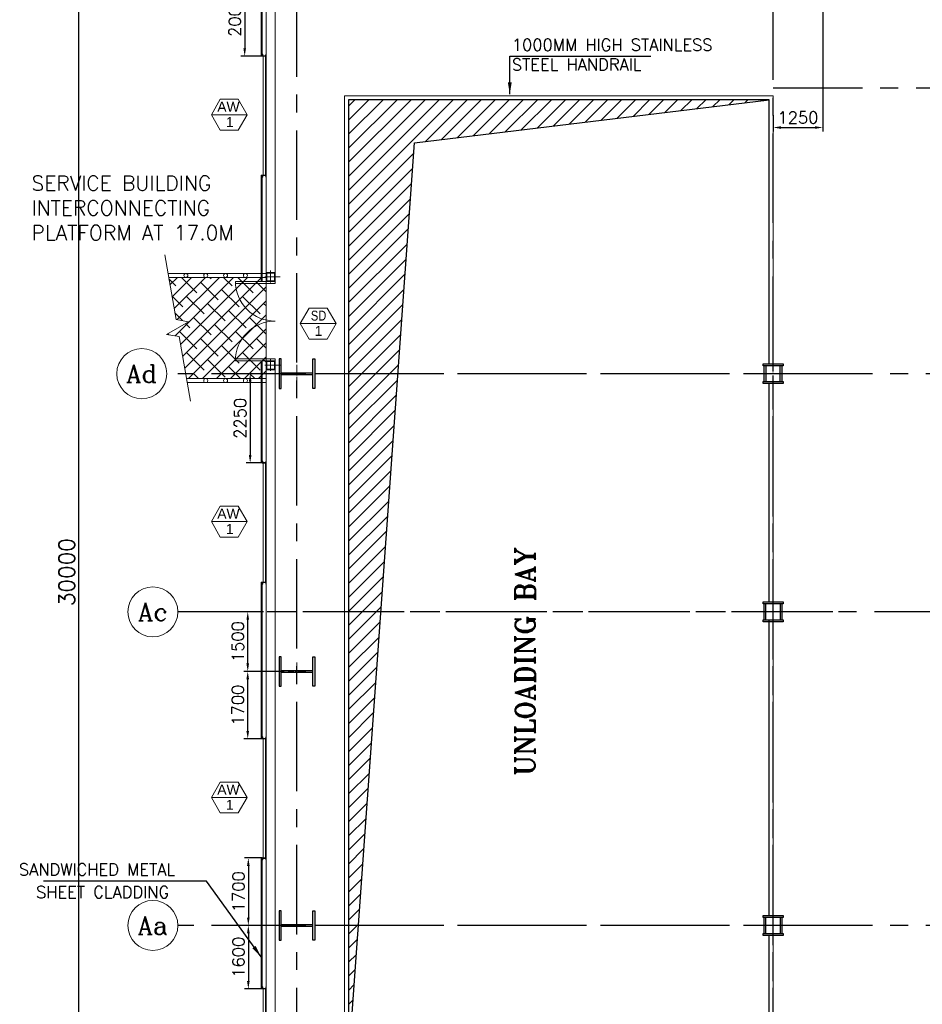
# Model space of a CAD drawing. Header units: inches. Extents: x 306235 to 1392759, y -66369 to 421098.
# Tile 2 of 91: x 309005 to 331750, y -45666 to -20861. Entities that reach past the tile are written whole.
import ezdxf
from ezdxf.enums import TextEntityAlignment as Align

# ---------------------------------------------------------------- set-up
doc = ezdxf.new("R2010")
doc.units = ezdxf.units.IN
doc.header["$LTSCALE"] = 1800
doc.header["$MEASUREMENT"] = 0
doc.linetypes.add('CENTER', pattern=[2, 1.25, -0.25, 0.25, -0.25])
doc.linetypes.add('CENTER2', pattern=[1.125, 0.75, -0.125, 0.125, -0.125])
doc.layers.get('0').update_dxf_attribs({"color": 253, "lineweight": 9})
for name, color, linetype, lineweight in [('1', 7, 'Continuous', 18), ('2CON', 1, 'Continuous', 13), ('2MM', 2, 'Continuous', 13), ('A-CHEQUERED PLATE HATCH', 252, 'Continuous', 9), ('A-DOOR', 31, 'Continuous', 9), ('A-WIN TAG', 3, 'Continuous', 13), ('A-WIN TAG TEXT', 3, 'Continuous', 13), ('CL', 8, 'CENTER', 15), ('CLAD-1', 3, 'Continuous', 15), ('CONCRETE', 145, 'Continuous', 18), ('dimension line', 4, 'Continuous', 13), ('HANDRAIL', 3, 'Continuous', 15), ('LEADER', 4, 'Continuous', 15), ('STAIR', 2, 'Continuous', 18), ('STEEL', 231, 'Continuous', 18), ('WALL HATCH', 251, 'Continuous', 13), ('WIN', 31, 'Continuous', 13)]:
    doc.layers.add(name, color=color, linetype=linetype, lineweight=lineweight)
for name, color, linetype in [('AUX COL', 1, 'Continuous'), ('CEN', 2, 'CENTER'), ('COL', 1, 'Continuous'), ('DIM', 4, 'Continuous'), ('GRID', 251, 'CENTER'), ('OPENING', 40, 'Continuous'), ('REV3', 2, 'Continuous'), ('TEXT', 3, 'Continuous'), ('WALL', 6, 'Continuous')]:
    doc.layers.add(name, color=color, linetype=linetype)
doc.styles.add('COMPLEX', font='complex')
doc.styles.add('ROAMNS', font='ROMANS.shx')
doc.styles.add('ROMANC', font='ROMANC.SHX')
doc.styles.add('ROMANS', font='romans.shx')
doc.styles.add('ROMANT', font='romant')
doc.styles.get("Standard").update_dxf_attribs({"font": 'arial.ttf'})
doc.linetypes.add('FENCELINE1', pattern='A,0.25,-0.1,[133,ltypeshp.shx,S=0.1,R=0,X=-0.1,Y=0],-0.1,1', length=1.45)
doc.dimstyles.new('270-TA-100', dxfattribs={"dimscale": 150, "dimtxt": 400, "dimasz": 2, "dimexe": 0.75, "dimexo": 1, "dimgap": 1, "dimtad": 1, "dimdec": 0, "dimzin": 12, "dimdsep": 46, "dimtxsty": 'ROMANS', "dimcen": 0, "dimclrd": 256, "dimclre": 256, "dimclrt": 6, "dimadec": 1, "dimazin": 3, "dimtfac": 1, "dimtdec": 0, "dimtix": 1, "dimtmove": 2, "dimatfit": 0, "dimfxl": 1.25, "dimarcsym": 2})
doc.dimstyles.new('DIM INT 1', dxfattribs={"dimtxt": 300, "dimasz": 200, "dimexe": 100, "dimexo": 100, "dimgap": 100, "dimtad": 1, "dimdec": 0, "dimzin": 13, "dimdsep": 46, "dimlunit": 5, "dimtxsty": 'ROAMNS', "dimblk1": 'CLOSEDBLANK', "dimcen": 0.09, "dimclrd": 9, "dimclre": 9, "dimclrt": 4, "dimadec": 0, "dimazin": 0, "dimtfac": 1, "dimtdec": 0, "dimtix": 1, "dimtmove": 2, "dimatfit": 3, "dimfxl": 1, "dimtolj": 1, "dimtzin": 13, "dimarcsym": 0})
doc.dimstyles.new('DIM100 x2', dxfattribs={"dimscale": 0, "dimtxt": 400, "dimasz": 400, "dimexe": 100, "dimexo": 100, "dimgap": 100, "dimtad": 1, "dimdec": 0, "dimzin": 13, "dimdsep": 46, "dimtxsty": 'ROMANS', "dimblk2": 'OBLIQUE', "dimcen": 100, "dimdle": 100, "dimclrd": 9, "dimclre": 9, "dimclrt": 4, "dimadec": 0, "dimazin": 0, "dimtfac": 1.1, "dimtdec": 0, "dimtix": 1, "dimtmove": 2, "dimatfit": 3, "dimfxl": 1, "dimtolj": 1, "dimtzin": 13, "dimarcsym": 0})
doc.dimstyles.new('USER175', dxfattribs={"dimscale": 175, "dimtxt": 2, "dimasz": 1.75, "dimexe": 0, "dimexo": 0, "dimgap": 0.5, "dimtad": 1, "dimdec": 0, "dimzin": 0, "dimdsep": 46, "dimtxsty": 'ROMANS', "dimcen": 0, "dimclrd": 4, "dimclre": 4, "dimclrt": 4, "dimadec": 0, "dimazin": 0, "dimtfac": 0.09, "dimtdec": 0, "dimtix": 1, "dimtofl": 0, "dimtmove": 0, "dimatfit": 3, "dimfxl": 1, "dimtolj": 1, "dimtzin": 0, "dimarcsym": 0})
pattern_1 = [(45, (-440708.83, -169272.05), (-198.87378, 198.87378), []), (45, (-440576.25, -169272.05), (-198.87378, 198.87378), [])]

# ---------------------------------------------------------------- blocks, each defined once
blk = doc.blocks.new('*D34')
at = {"layer": 'Defpoints', "color": 0, "transparency": 16777216}
for p in [(309635, -19779), (309635, -49779), (310491, -49779)]:
    blk.add_point(p, dxfattribs=at)
at = {"layer": 'dimension line', "color": 9, "lineweight": -2, "transparency": 16777216}
for p, q in [((309735, -19779), (310591, -19779)), ((310491, -20179), (310491, -49379)), ((309735, -49779), (310591, -49779))]:
    blk.add_line(p, q, dxfattribs=at)
at = {"layer": 'dimension line', "color": 9, "transparency": 16777216}
for points in [[(310424, -20179), (310557, -20179), (310491, -19779)], [(310424, -49379), (310557, -49379), (310491, -49779)]]:
    blk.add_solid(points, dxfattribs=at)
at = {"layer": 'dimension line', "color": 4, "transparency": 16777216, "insert": (310191, -34779), "char_height": 400, "attachment_point": 5, "rotation": 90, "style": 'ROMANS'}
blk.add_mtext('\\A1;30000', dxfattribs=at)
blk = doc.blocks.new('_Oblique')
at = {"color": 0, "linetype": 'ByBlock', "lineweight": -2}
blk.add_line((-0.5, -0.5), (0.5, 0.5), dxfattribs=at)
blk = doc.blocks.new('*D121')
at = {"layer": 'Defpoints', "color": 0, "transparency": 16777216}
for p in [(314752, -35779), (315252, -35779), (315767, -37279)]:
    blk.add_point(p, dxfattribs=at)
at = {"layer": 'DIM', "color": 9, "lineweight": -2, "transparency": 16777216}
for p, q in [((315152, -35779), (314652, -35779)), ((314752, -37079), (314752, -35979)), ((315667, -37279), (314652, -37279))]:
    blk.add_line(p, q, dxfattribs=at)
at = {"layer": 'DIM', "color": 9, "transparency": 16777216}
for points in [[(314718, -35979), (314785, -35979), (314752, -35779)], [(314718, -37079), (314785, -37079), (314752, -37279)]]:
    blk.add_solid(points, dxfattribs=at)
at = {"layer": 'DIM', "color": 4, "transparency": 16777216, "insert": (314502, -36529), "char_height": 300, "attachment_point": 5, "rotation": 90, "style": 'ROAMNS'}
blk.add_mtext('\\A1;1500', dxfattribs=at)
blk = doc.blocks.new('_ClosedBlank')
at = {"color": 0, "linetype": 'ByBlock', "lineweight": -2}
for p, q in [((-1, 0.17), (0, 0)), ((-1, 0.17), (-1, -0.17)), ((0, 0), (-1, -0.17))]:
    blk.add_line(p, q, dxfattribs=at)
blk = doc.blocks.new('AUX COLUMNS')
at = {"color": 2, "linetype": 'CENTER2', "ltscale": 0.15}
for p, q in [((-228038, 65665), (-228038, 66165)), ((-227813, 65915), (-228263, 65915)), ((-228038, 59665), (-228038, 60165)), ((-227813, 59915), (-228263, 59915)), ((-228038, 51765), (-228038, 52265)), ((-227813, 52015), (-228263, 52015))]:
    blk.add_line(p, q, dxfattribs=at)
at = {"layer": 'AUX COL'}
for p, q in [((-228263, 65715), (-228263, 66115)), ((-228213, 65715), (-228213, 66115)), ((-227863, 65715), (-227863, 66115)), ((-227813, 65715), (-227813, 66115)), ((-228263, 59715), (-228263, 60115)), ((-228223, 59715), (-228223, 60115)), ((-227853, 59715), (-227853, 60115)), ((-227813, 59715), (-227813, 60115)), ((-228263, 51815), (-228263, 52215)), ((-228223, 51815), (-228223, 52215)), ((-227853, 51815), (-227853, 52215)), ((-227813, 51815), (-227813, 52215))]:
    blk.add_line(p, q, dxfattribs=at)
for points in [[(-228288, 66165), (-227788, 66165), (-227788, 66115), (-228288, 66115)], [(-228288, 65715), (-227788, 65715), (-227788, 65665), (-228288, 65665)], [(-228288, 60165), (-227788, 60165), (-227788, 60115), (-228288, 60115)], [(-228288, 59715), (-227788, 59715), (-227788, 59665), (-228288, 59665)], [(-228288, 52265), (-227788, 52265), (-227788, 52215), (-228288, 52215)], [(-228288, 51815), (-227788, 51815), (-227788, 51765), (-228288, 51765)]]:
    blk.add_lwpolyline(points, close=True, dxfattribs=at)
at = {"layer": 'GRID'}
for p, q in [((-171538, 65915), (-242038, 65915)), ((-136838, 59915), (-243038, 59915)), ((-171538, 52015), (-242038, 52015))]:
    blk.add_line(p, q, dxfattribs=at)
blk = doc.blocks.new('A$C3B1115A1')
at = {"layer": 'STEEL'}
for p, q in [((-270, -91), (-320, -91)), ((-320, -91), (-320, -191)), ((-320, -191), (-270, -191))]:
    blk.add_line(p, q, dxfattribs=at)
blk.add_lwpolyline([(-270, -191), (-270, -183, 0.397434), (-272, -180), (-307, -177, -0.397434), (-310, -174), (-310, -109, -0.397434), (-307, -106), (-272, -103, 0.397434), (-270, -100), (-270, -91)], format="xyb", dxfattribs=at)
blk = doc.blocks.new('M_Double-Flush - 2000 X 2100 SD1-275612-8_50M')
at = {"layer": 'A-DOOR', "lineweight": 18}
for p, q in [((-1000, 1115), (-949, 1115)), ((-1000, 115), (-1000, 1115)), ((-949, 115), (-949, 1115)), ((949, 115), (949, 1114)), ((1000, 115), (1000, 1115)), ((-1000, 115), (-949, 115)), ((1000, 115), (949, 115))]:
    blk.add_line(p, q, dxfattribs=at)
at = {"layer": 'A-DOOR'}
for centre, start, end in [((-1000, 115), 0, 90), ((1000, 115), 90, 180)]:
    blk.add_arc(centre, 1000, start, end, dxfattribs=at)
blk = doc.blocks.new('A$C5FF37D36')
at = {"layer": '2MM'}
for p, q in [((0, 75), (-75, 75)), ((-75, 75), (-75, -75)), ((0, 75), (75, 75)), ((75, 75), (75, -75)), ((-75, -75), (0, -75)), ((75, -75), (0, -75))]:
    blk.add_line(p, q, dxfattribs=at)
for points in [[(0, -75), (0, -66, 0.397434), (-2, -64), (-63, -60, -0.397434), (-65, -58), (-65, 58, -0.397434), (-63, 60), (-2, 64, 0.397434), (0, 66), (0, 75)], [(0, -75), (0, -66, -0.397434), (2, -64), (63, -60, 0.397434), (65, -58), (65, 58, 0.397434), (63, 60), (2, 64, -0.397434), (0, 66), (0, 75)]]:
    blk.add_lwpolyline(points, format="xyb", dxfattribs=at)
at = {"layer": 'CL'}
for p, q in [((162, 0), (-95, 0)), ((0, 110), (0, -94))]:
    blk.add_line(p, q, dxfattribs=at)
blk = doc.blocks.new('*D507')
at = {"layer": 'Defpoints', "color": 0, "transparency": 16777216}
for p in [(314752, -35779), (315217, -35779), (315767, -37279)]:
    blk.add_point(p, dxfattribs=at)
at = {"layer": 'DIM', "color": 9, "lineweight": -2, "transparency": 16777216}
for p, q in [((315117, -35779), (314652, -35779)), ((314752, -37079), (314752, -35979)), ((315667, -37279), (314652, -37279))]:
    blk.add_line(p, q, dxfattribs=at)
at = {"layer": 'DIM', "color": 9, "transparency": 16777216}
for points in [[(314718, -35979), (314785, -35979), (314752, -35779)], [(314718, -37079), (314785, -37079), (314752, -37279)]]:
    blk.add_solid(points, dxfattribs=at)
at = {"layer": 'DIM', "color": 4, "transparency": 16777216, "insert": (314502, -36529), "char_height": 300, "attachment_point": 5, "rotation": 90, "style": 'ROAMNS'}
blk.add_mtext('\\A1;1500', dxfattribs=at)
blk = doc.blocks.new('*D519')
at = {"layer": 'Defpoints', "color": 0, "transparency": 16777216}
for p in [(315217, -29779), (314813, -32029), (315217, -32029)]:
    blk.add_point(p, dxfattribs=at)
at = {"layer": 'DIM', "color": 9, "lineweight": -2, "transparency": 16777216}
for p, q in [((315117, -29779), (314713, -29779)), ((314813, -29979), (314813, -31829)), ((315117, -32029), (314713, -32029))]:
    blk.add_line(p, q, dxfattribs=at)
at = {"layer": 'DIM', "color": 9, "transparency": 16777216}
for points in [[(314779, -29979), (314846, -29979), (314813, -29779)], [(314779, -31829), (314846, -31829), (314813, -32029)]]:
    blk.add_solid(points, dxfattribs=at)
at = {"layer": 'DIM', "color": 4, "transparency": 16777216, "insert": (314563, -30904), "char_height": 300, "attachment_point": 5, "rotation": 90, "style": 'ROAMNS'}
blk.add_mtext('\\A1;2250', dxfattribs=at)
blk = doc.blocks.new('*D520')
at = {"layer": 'Defpoints', "color": 0, "transparency": 16777216}
for p in [(314752, -37279), (315217, -37279), (315217, -38979)]:
    blk.add_point(p, dxfattribs=at)
at = {"layer": 'DIM', "color": 9, "lineweight": -2, "transparency": 16777216}
for p, q in [((315117, -37279), (314652, -37279)), ((314752, -38779), (314752, -37479)), ((315117, -38979), (314652, -38979))]:
    blk.add_line(p, q, dxfattribs=at)
at = {"layer": 'DIM', "color": 9, "transparency": 16777216}
for points in [[(314718, -37479), (314785, -37479), (314752, -37279)], [(314718, -38779), (314785, -38779), (314752, -38979)]]:
    blk.add_solid(points, dxfattribs=at)
at = {"layer": 'DIM', "color": 4, "transparency": 16777216, "insert": (314502, -38129), "char_height": 300, "attachment_point": 5, "rotation": 90, "style": 'ROAMNS'}
blk.add_mtext('\\A1;1700', dxfattribs=at)
blk = doc.blocks.new('*D521')
at = {"layer": 'Defpoints', "color": 0, "transparency": 16777216}
for p in [(315217, -41979), (314767, -43679), (315217, -43679)]:
    blk.add_point(p, dxfattribs=at)
at = {"layer": 'DIM', "color": 9, "lineweight": -2, "transparency": 16777216}
for p, q in [((315117, -41979), (314667, -41979)), ((314767, -42179), (314767, -43479)), ((315117, -43679), (314667, -43679))]:
    blk.add_line(p, q, dxfattribs=at)
at = {"layer": 'DIM', "color": 9, "transparency": 16777216}
for points in [[(314733, -42179), (314800, -42179), (314767, -41979)], [(314733, -43479), (314800, -43479), (314767, -43679)]]:
    blk.add_solid(points, dxfattribs=at)
at = {"layer": 'DIM', "color": 4, "transparency": 16777216, "insert": (314517, -42829), "char_height": 300, "attachment_point": 5, "rotation": 90, "style": 'ROAMNS'}
blk.add_mtext('\\A1;1700', dxfattribs=at)
blk = doc.blocks.new('*D522')
at = {"layer": 'Defpoints', "color": 0, "transparency": 16777216}
for p in [(315217, -43679), (314767, -45279), (315217, -45279)]:
    blk.add_point(p, dxfattribs=at)
at = {"layer": 'DIM', "color": 9, "lineweight": -2, "transparency": 16777216}
for p, q in [((315117, -43679), (314667, -43679)), ((314767, -43879), (314767, -45079)), ((315117, -45279), (314667, -45279))]:
    blk.add_line(p, q, dxfattribs=at)
at = {"layer": 'DIM', "color": 9, "transparency": 16777216}
for points in [[(314733, -43879), (314800, -43879), (314767, -43679)], [(314733, -45079), (314800, -45079), (314767, -45279)]]:
    blk.add_solid(points, dxfattribs=at)
at = {"layer": 'DIM', "color": 4, "transparency": 16777216, "insert": (314517, -44479), "char_height": 300, "attachment_point": 5, "rotation": 90, "style": 'ROAMNS'}
blk.add_mtext('\\A1;1600', dxfattribs=at)
blk = doc.blocks.new('*D524')
at = {"layer": 'Defpoints', "color": 0, "transparency": 16777216}
for p in [(315067, -19779), (314675, -21779), (315217, -21779)]:
    blk.add_point(p, dxfattribs=at)
at = {"layer": 'DIM', "color": 9, "lineweight": -2, "transparency": 16777216}
for p, q in [((314967, -19779), (314575, -19779)), ((314675, -19979), (314675, -21579)), ((315117, -21779), (314575, -21779))]:
    blk.add_line(p, q, dxfattribs=at)
at = {"layer": 'DIM', "color": 9, "transparency": 16777216}
for points in [[(314642, -19979), (314708, -19979), (314675, -19779)], [(314642, -21579), (314708, -21579), (314675, -21779)]]:
    blk.add_solid(points, dxfattribs=at)
at = {"layer": 'DIM', "color": 4, "transparency": 16777216, "insert": (314425, -20779), "char_height": 300, "attachment_point": 5, "rotation": 90, "style": 'ROAMNS'}
blk.add_mtext('\\A1;2000', dxfattribs=at)
blk = doc.blocks.new('GRD')
at = {"layer": 'CL', "linetype": 'Continuous'}
blk.add_circle((0, 419.99985), 419.99985, dxfattribs=at)
at = {"layer": 'CL', "color": 4, "style": 'COMPLEX'}
blk.add_attdef('GRD', text='', height=300, dxfattribs=at).set_placement((0, 419.99985), align=Align.MIDDLE)
blk = doc.blocks.new('*D596')
at = {"layer": '1', "color": 9, "lineweight": -2, "transparency": 16777216}
for p, q in [((329242, -17479), (329242, -23678)), ((327992, -23270), (327992, -23678)), ((328192, -23578), (329042, -23578))]:
    blk.add_line(p, q, dxfattribs=at)
at = {"layer": '1', "color": 9, "transparency": 16777216}
for points in [[(328192, -23545), (328192, -23612), (327992, -23578)], [(329042, -23545), (329042, -23612), (329242, -23578)]]:
    blk.add_solid(points, dxfattribs=at)
at = {"layer": 'Defpoints', "color": 0, "transparency": 16777216}
for p in [(329242, -17379), (327992, -23170), (329242, -23578)]:
    blk.add_point(p, dxfattribs=at)
at = {"layer": '1', "color": 4, "transparency": 16777216, "insert": (328617, -23328), "char_height": 300, "attachment_point": 5, "style": 'ROAMNS'}
blk.add_mtext('\\A1;1250', dxfattribs=at)
blk = doc.blocks.new('Stub column')
at = {"layer": 'COL', "linetype": 'ByBlock'}
for p, q in [((-108, 90), (-108, -90)), ((-108, 90), (-100, 90)), ((-108, 90), (-100, 90)), ((-108, 90), (-108, -90)), ((-25, 100), (-100, 100)), ((-100, 100), (-100, -100)), ((-100, 100), (-100, -100)), ((-25, 100), (-100, 100)), ((90, 108), (-90, 108)), ((-90, 100), (-90, 108)), ((-90, 100), (-90, 108)), ((-25, 100), (100, 100)), ((90, 100), (90, 108)), ((100, 100), (100, -100)), ((108, 90), (100, 90)), ((108, 90), (108, -90)), ((-108, -90), (-100, -90)), ((-108, -90), (-100, -90)), ((-100, -100), (-25, -100)), ((-100, -100), (-25, -100)), ((-90, -100), (-90, -108)), ((-90, -100), (-90, -108)), ((90, -108), (-90, -108)), ((100, -100), (-25, -100)), ((90, -100), (90, -108)), ((108, -90), (100, -90))]:
    blk.add_line(p, q, dxfattribs=at)
for points in [[(-25, -100), (-25, -97, 0.401544), (-31, -91), (-88, -88, -0.401544), (-94, -82), (-94, 82, -0.401544), (-88, 88), (-31, 91, 0.401544), (-25, 97), (-25, 100)], [(-25, -100), (-25, -97, 0.401544), (-31, -91), (-88, -88, -0.401544), (-94, -82), (-94, 82, -0.401544), (-88, 88), (-31, 91, 0.401544), (-25, 97), (-25, 100)], [(25, -100), (25, -97, -0.401544), (31, -91), (88, -88, 0.401544), (94, -82), (94, 82, 0.401544), (88, 88), (31, 91, -0.401544), (25, 97), (25, 100)]]:
    blk.add_lwpolyline(points, format="xyb", dxfattribs=at)
blk = doc.blocks.new('SC-01& LIFT')
at = {"layer": 'WALL HATCH'}
h = blk.add_hatch(dxfattribs=at)
h.set_pattern_fill('ANSI32', color=256, scale=750, style=0)
h.set_pattern_definition([(45, (-441363.83, -169222.05), (-198.87378, 198.87378), []), (45, (-441231.25, -169222.05), (-198.87378, 198.87378), [])])
edge = h.paths.add_edge_path()
edge.add_arc((3523, -33583100), 33587860, 89.9999019, 90.0002943, ccw=False)
edge.add_line((3580, 4760), (3580, 9000))
edge.add_line((3580, 9000), (3350, 9000))
edge.add_line((3350, 9000), (3350, 4760))
h = blk.add_hatch(dxfattribs=at)
h.set_pattern_fill('ANSI32', color=256, scale=750, style=0)
h.set_pattern_definition([(45, (-421565.83, -181789.8), (-198.87378, 198.87378), []), (45, (-421433.25, -181789.8), (-198.87378, 198.87378), [])])
edge = h.paths.add_edge_path()
edge.add_line((2305, 3180), (115, 3180))
edge.add_line((115, 3180), (115, 3295))
edge.add_line((115, 3295), (3000, 3295))
edge.add_line((3580, 3295), (3580, 3180))
edge.add_line((3580, 3180), (2305, 3180))
edge = h.paths.add_edge_path()
edge.add_line((115, 3295), (115, 3410))
edge.add_line((115, 3410), (125, 3410))
edge.add_line((125, 3410), (3580, 3410))
edge.add_line((3580, 3410), (3580, 3295))
edge.add_line((3580, 3295), (115, 3295))
h = blk.add_hatch(dxfattribs=at)
h.set_pattern_fill('ANSI32', color=256, scale=750, style=0)
h.set_pattern_definition([(45, (-466225.8, -141084.9), (-198.87378, 198.87378), []), (45, (-466093.2, -141084.9), (-198.87378, 198.87378), [])])
h.paths.add_polyline_path([(1250, 3180), (1020, 3180), (1020, 1280), (1250, 1280)])
h = blk.add_hatch(dxfattribs=at)
h.set_pattern_fill('ANSI32', color=256, scale=750, style=0)
h.set_pattern_definition(pattern_1)
h.paths.add_polyline_path([(3580, 3180), (3350, 3180), (3350, 2663), (3580, 2663)])
h = blk.add_hatch(dxfattribs=at)
h.set_pattern_fill('ANSI32', color=256, scale=750, style=0)
h.set_pattern_definition(pattern_1)
h.paths.add_polyline_path([(3580, 1863), (3350, 1863), (3350, 1280), (3580, 1280)])
h = blk.add_hatch(dxfattribs=at)
h.set_pattern_fill('ANSI32', color=256, scale=750, style=0)
h.set_pattern_definition([(45, (-441713.83, -169272.05), (-198.87378, 198.87378), []), (45, (-441581.25, -169272.05), (-198.87378, 198.87378), [])])
h.paths.add_polyline_path([(3000, 1050), (3000, 1280), (115, 1280), (115, 1050)])
at = {"layer": 'COL'}
for points in [[(-115, 9085), (115, 9085), (115, 8855), (-115, 8855)], [(3350, 9085), (3580, 9085), (3580, 8855), (3350, 8855)], [(3350, 3410), (3580, 3410), (3580, 3180), (3350, 3180)]]:
    blk.add_lwpolyline(points, close=True, dxfattribs=at)
at = {"layer": 'REV3', "linetype": 'Continuous'}
for p, q in [((115, 1280), (-115, 1280)), ((115, 1050), (-115, 1050))]:
    blk.add_line(p, q, dxfattribs=at)
at = {"layer": 'STAIR', "linetype": 'FENCELINE1', "ltscale": 0.25}
for p, q in [((400, 8855), (400, 4605)), ((3200, 8855), (3200, 5396)), ((1700, 7605), (1700, 4605)), ((1900, 7605), (1900, 5971))]:
    blk.add_line(p, q, dxfattribs=at)
at = {"layer": 'STAIR'}
for p, q in [((450, 8805), (450, 4605)), ((3150, 8805), (450, 8805)), ((3150, 8805), (3150, 5422)), ((3150, 7605), (450, 7605)), ((1650, 7605), (1650, 4605)), ((1950, 7605), (1950, 5945)), ((1650, 7355), (450, 7355)), ((3150, 7355), (1950, 7355)), ((1650, 7105), (450, 7105)), ((3150, 7105), (1950, 7105)), ((1650, 6855), (450, 6855)), ((3150, 6855), (1950, 6855)), ((1650, 6605), (450, 6605)), ((3150, 6605), (1950, 6605)), ((1650, 6355), (450, 6355)), ((3150, 6355), (1950, 6355)), ((1650, 6105), (450, 6105)), ((3200, 5396), (1900, 5971)), ((3150, 6105), (1950, 6105)), ((1650, 5855), (450, 5855)), ((3150, 5855), (2122, 5855)), ((1650, 5605), (450, 5605)), ((3150, 5655), (2505, 5655)), ((1650, 5355), (450, 5355)), ((1650, 5105), (450, 5105)), ((1650, 4855), (450, 4855)), ((1700, 4605), (400, 4605))]:
    blk.add_line(p, q, dxfattribs=at)
at = {"layer": 'WALL'}
for p, q in [((3350, 3510), (3350, 3410)), ((3580, 3510), (3580, 3410)), ((1020, 1050), (1020, 3410)), ((1250, 1050), (1250, 3410)), ((3350, 3180), (3350, 2663)), ((3350, 2663), (3350, 3180)), ((3580, 1050), (3580, 3180)), ((3350, 2663), (3580, 2663)), ((3350, 1863), (3580, 1863)), ((3350, 1050), (3350, 1863)), ((-115, 1280), (-115, 1050)), ((-115, 1050), (3580, 1050))]:
    blk.add_line(p, q, dxfattribs=at)
at = {"layer": 'WALL', "flags": 128}
for points in [[(3580, 9000), (3580, 4710), (3350, 4710), (3350, 9000)], [(3580, 3510), (3350, 3510)], [(-115, 3410), (3580, 3410)], [(-115, 3180), (3580, 3180)], [(3350, 1280), (3350, 1863)], [(3580, 1280), (3580, 1863)], [(-115, 1280), (3580, 1280)], [(115, 1050), (3580, 1050)]]:
    blk.add_lwpolyline(points, dxfattribs=at)
at = {"layer": 'WALL'}
for points in [[(-115, 1280), (-115, 1050)], [(115, 1280), (115, 1050)]]:
    blk.add_lwpolyline(points, dxfattribs=at)
at = {"layer": 'COL', "xscale": -1, "rotation": 180}
for p in [(0, 8970), (3465, 8970), (0, 3295), (1135, 3295), (3465, 3295), (1135, 1165), (3465, 1165)]:
    blk.add_blockref('Stub column', p, dxfattribs=at)
at = {"layer": 'COL'}
blk.add_blockref('Stub column', (0, 1165), dxfattribs=at)
at = {"layer": 'TEXT', "linetype": 'CENTER', "style": 'ROMANC'}
for s, height, p in [('UP', 300, (2305, 6467, -1000)), ('UP', 300, (888, 4691, -1000)), ('LIFT', 300, (1843, 2644)), ('2100X1900', 200, (1554, 2307)), ('(INT.CLEAR SIZE)', 150, (1263, 2036))]:
    blk.add_text(s, height=height, dxfattribs=at).set_placement(p)
at = {"layer": 'LEADER'}
for points in [[(2337, 6050), (2337, 6855)], [(848, 5478), (848, 4605)]]:
    blk.add_leader(points, dimstyle='270-TA-100', dxfattribs=at)

msp = doc.modelspace()

# ---------------------------------------------------------------- hatches: boundary and pattern name
at = {"layer": 'A-CHEQUERED PLATE HATCH', "linetype": 'Continuous'}
h = msp.add_hatch(dxfattribs=at)
h.set_pattern_fill('ANSI38', color=256, scale=2000, angle=180, style=0)
h.set_pattern_definition([(225, (-87722.1, -144504), (176.7767, -176.7767), []), (315, (-87722.1, -144504), (530.33009, -176.7767), [625, -375])])
h.paths.add_polyline_path([(313022.9, -28844.1), (313209.7, -29903.7), (315216.6, -29903.7), (315216.6, -27353.7), (312760.1, -27353.7), (312946.9, -28413.3), (313261.8, -28468.8), (312707.9, -28788.6)])
at = {"layer": 'OPENING'}
h = msp.add_hatch(dxfattribs=at)
h.set_pattern_fill('ANSI31', color=8, scale=2000, style=0)
h.set_pattern_definition([(45, (-87722.1, -144504), (-176.7767, 176.7767), [])])
h.paths.add_polyline_path([(317291.6, -29778.7), (318534.5, -29778.7), (318949.7, -23966.7), (327891.6, -22878.7), (317291.6, -22878.7)])
h.paths.add_polyline_path([(318534.5, -29778.7), (317291.6, -29778.7), (317291.6, -47178.7)])

# ---------------------------------------------------------------- linework, layer by layer
at = {"color": 2, "linetype": 'CENTER2', "ltscale": 0.15}
for p, q in [((315991.6, -29553.7), (315991.6, -30003.7)), ((316216.6, -29778.7), (315766.6, -29778.7)), ((315991.6, -37053.7), (315991.6, -37503.7)), ((316216.6, -37278.7), (315766.6, -37278.7)), ((315991.6, -43453.7), (315991.6, -43903.7)), ((316216.6, -43678.7), (315766.6, -43678.7))]:
    msp.add_line(p, q, dxfattribs=at)
at = {"layer": '2CON'}
for p, q in [((314735.4, -23255.3), (313835.4, -23255.3)), ((316975.8, -28515.8), (316075.8, -28515.8)), ((314735.4, -33505.3), (313835.4, -33505.3)), ((314735.4, -40455.3), (313835.4, -40455.3))]:
    msp.add_line(p, q, dxfattribs=at)
at = {"layer": 'A-WIN TAG'}
for points in [[(314060.4, -22865.5), (313835.4, -23255.3), (314060.4, -23645), (314510.4, -23645), (314735.4, -23255.3), (314510.4, -22865.5)], [(316300.8, -28126.1), (316075.8, -28515.8), (316300.8, -28905.5), (316750.8, -28905.5), (316975.8, -28515.8), (316750.8, -28126.1)], [(314060.4, -33115.5), (313835.4, -33505.3), (314060.4, -33895), (314510.4, -33895), (314735.4, -33505.3), (314510.4, -33115.5)], [(314060.4, -40065.5), (313835.4, -40455.3), (314060.4, -40845), (314510.4, -40845), (314735.4, -40455.3), (314510.4, -40065.5)]]:
    msp.add_lwpolyline(points, close=True, dxfattribs=at)
at = {"layer": 'AUX COL'}
for p, q in [((315590.7, -29756.2), (316392.5, -29756.2)), ((315590.7, -29801.2), (316392.5, -29801.2)), ((315590.7, -37256.2), (316392.5, -37256.2)), ((315590.7, -37301.2), (316392.5, -37301.2)), ((315590.7, -43656.2), (316392.5, -43656.2)), ((315590.7, -43701.2), (316392.5, -43701.2))]:
    msp.add_line(p, q, dxfattribs=at)
for points in [[(315541.6, -30149), (315590.7, -30149), (315590.7, -29408.3), (315541.6, -29408.3)], [(316441.6, -30149), (316392.5, -30149), (316392.5, -29408.3), (316441.6, -29408.3)], [(315541.6, -37649), (315590.7, -37649), (315590.7, -36908.3), (315541.6, -36908.3)], [(316441.6, -37649), (316392.5, -37649), (316392.5, -36908.3), (316441.6, -36908.3)], [(315541.6, -44049), (315590.7, -44049), (315590.7, -43308.3), (315541.6, -43308.3)], [(316441.6, -44049), (316392.5, -44049), (316392.5, -43308.3), (316441.6, -43308.3)]]:
    msp.add_lwpolyline(points, close=True, dxfattribs=at)
at = {"layer": 'CEN'}
msp.add_lwpolyline([(327991.6, -29578.7), (327991.6, -22578.7), (348991.6, -22578.7), (348991.6, -47778.7), (327991.6, -47778.7), (327991.6, -29978.7)], dxfattribs=at)
at = {"layer": 'CLAD-1'}
for p, q in [((315088.6, -21778.7), (315216.6, -21778.7)), ((315088.6, -24778.7), (315216.6, -24778.7)), ((315088.6, -32028.7), (315216.6, -32028.7)), ((315088.6, -35028.7), (315216.6, -35028.7)), ((315088.6, -38978.7), (315216.6, -38978.7)), ((315088.6, -41978.7), (315216.6, -41978.7)), ((315088.6, -45278.7), (315216.6, -45278.7))]:
    msp.add_line(p, q, dxfattribs=at)
at = {"layer": 'CLAD-1', "flags": 128}
for points in [[(315116.6, -21778.7), (315116.6, -18398.7), (315776.6, -18398.7), (315776.6, -8058.7), (315116.6, -8058.7), (315116.6, -5598.7)], [(315088.6, -21778.7), (315088.6, -18728.7)], [(315088.6, -27453.7), (315088.6, -24778.7)], [(315116.6, -27453.7), (315116.6, -24778.7)], [(315088.6, -32028.7), (315088.6, -29453.7)], [(315116.6, -32028.7), (315116.6, -29453.7)], [(315088.6, -38978.7), (315088.6, -35028.7)], [(315116.6, -38978.7), (315116.6, -35028.7)], [(315088.6, -45278.7), (315088.6, -41978.7)], [(315116.6, -45278.7), (315116.6, -41978.7)]]:
    msp.add_lwpolyline(points, dxfattribs=at)
at = {"layer": 'CONCRETE'}
for p, q in [((315216.6, -51058.7), (315216.6, -18498.7)), ((315446.6, -27453.7), (315446.6, -18728.7)), ((315216.6, -27453.7), (315446.6, -27453.7)), ((315216.6, -29453.7), (315446.6, -29453.7)), ((315446.6, -50828.7), (315446.6, -29453.7))]:
    msp.add_line(p, q, dxfattribs=at)
at = {"layer": 'GRID'}
for p, q in [((315991.6, -58299.5), (315991.6, -3278.7)), ((327991.6, -29578.7), (327991.6, -3278.7)), ((315991.6, -58299.5), (315991.6, -3778.7)), ((384491.6, -29778.7), (312991.6, -29778.7)), ((329491.6, -29778.7), (314491.6, -29778.7)), ((327991.6, -58299.5), (327991.6, -29978.7)), ((419191.6, -35778.7), (312991.6, -35778.7)), ((329491.6, -35778.7), (314491.6, -35778.7)), ((384491.6, -43678.7), (312991.6, -43678.7)), ((329491.6, -43678.7), (314491.6, -43678.7))]:
    msp.add_line(p, q, dxfattribs=at)
at = {"layer": 'HANDRAIL', "linetype": 'FENCELINE1', "ltscale": 0.4}
msp.add_lwpolyline([(327991.6, -29578.7), (327991.6, -22778.7), (317191.6, -22778.7), (317191.6, -47278.7), (327991.6, -47278.7), (327991.6, -29978.7)], dxfattribs=at)
at = {"layer": 'OPENING'}
for points in [[(327891.6, -29528.7), (327891.6, -22878.7), (317291.6, -22878.7), (317291.6, -47178.7), (327891.6, -47178.7), (327891.6, -43928.7)], [(317291.6, -47178.7), (318949.7, -23966.7), (327891.6, -22878.7)], [(327891.6, -35528.7), (327891.6, -30028.7)], [(327891.6, -43428.7), (327891.6, -35978.7)]]:
    msp.add_lwpolyline(points, dxfattribs=at)
at = {"layer": 'STEEL'}
for p, q in [((315216.6, -27253.7), (312742.4, -27253.7)), ((315216.6, -27353.7), (312760.1, -27353.7)), ((315216.6, -29903.7), (313209.7, -29903.7)), ((315216.6, -30003.7), (313227.3, -30003.7))]:
    msp.add_line(p, q, dxfattribs=at)
msp.add_lwpolyline([(312659.3, -26782.2), (312946.9, -28413.3), (313261.8, -28468.8), (312707.9, -28788.6), (313022.9, -28844.1), (313310.5, -30475.2)], dxfattribs=at)
for centre in [(313192.3, -27303.7), (313692.3, -27303.7), (314192.3, -27303.7), (314692.3, -27303.7), (313692.3, -29953.7), (314192.3, -29953.7), (314692.3, -29953.7)]:
    msp.add_circle(centre, 50, dxfattribs=at)
at = {"layer": 'WIN'}
for p, q in [((315136.6, -24778.7), (315136.6, -21778.7)), ((315196.6, -24778.7), (315196.6, -21778.7)), ((315136.6, -35028.7), (315136.6, -32028.7)), ((315196.6, -35028.7), (315196.6, -32028.7)), ((315136.6, -41978.7), (315136.6, -38978.7)), ((315196.6, -41978.7), (315196.6, -38978.7)), ((315136.6, -48278.7), (315136.6, -45278.7)), ((315196.6, -48278.7), (315196.6, -45278.7))]:
    msp.add_line(p, q, dxfattribs=at)

# ---------------------------------------------------------------- block references
at = {"layer": 'A-DOOR'}
msp.add_blockref('SC-01& LIFT', (315991.6, -19778.7), dxfattribs=at)
at = {"layer": 'A-DOOR', "rotation": 89.99999999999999}
msp.add_blockref('M_Double-Flush - 2000 X 2100 SD1-275612-8_50M', (315556.6, -28453.7), dxfattribs=at)
at = {"layer": 'AUX COL'}
msp.add_blockref('AUX COLUMNS', (556029.4, -95693.7), dxfattribs=at)
at = {"layer": 'CL', "ltscale": 100000, "xscale": 1.5, "yscale": 1.5, "zscale": 1.5}
for p in [(315329.1, -27341.2), (315329.1, -29566.2)]:
    msp.add_blockref('A$C5FF37D36', p, dxfattribs=at)
at = {"layer": 'DIM', "xscale": 1.5, "yscale": 1.5, "zscale": 1.5}
for p, values in [((312080.8, -30408.7), {'GRD': 'Ad'}), ((312361.6, -36408.7), {'GRD': 'Ac'}), ((312361.6, -44308.7), {'GRD': 'Aa'})]:
    msp.add_blockref('GRD', p, dxfattribs=at).add_auto_attribs(values)
at = {"layer": 'STEEL', "xscale": -1, "rotation": 270}
for p in [(315308.1, -21459.1), (315308.1, -31709.1), (315308.1, -38659.1), (315308.1, -44959.1)]:
    msp.add_blockref('A$C3B1115A1', p, dxfattribs=at)
at = {"layer": 'STEEL', "rotation": 270}
for p in [(315308.1, -25098.3), (315308.1, -35348.3), (315308.1, -42298.3)]:
    msp.add_blockref('A$C3B1115A1', p, dxfattribs=at)

# ---------------------------------------------------------------- texts
at = {"layer": 'A-WIN TAG TEXT'}
for s, p in [('AW', (314265.7, -23055.3)), ('1', (314297, -23441.1)), ('1', (316537.4, -28701.7)), ('AW', (314265.7, -33305.3)), ('1', (314297, -33691.1)), ('AW', (314265.7, -40255.3)), ('1', (314297, -40641.1))]:
    msp.add_text(s, height=250, dxfattribs=at).set_placement(p, align=Align.MIDDLE)
at = {"layer": 'A-WIN TAG TEXT', "width": 0.8}
msp.add_text('SD', height=250, dxfattribs=at).set_placement((316537.1, -28315.9), align=Align.MIDDLE)
at = {"layer": 'TEXT', "color": 3, "style": 'ROMANT'}
msp.add_text('UNLOADING BAY', height=500, rotation=90, dxfattribs=at).set_placement((321991.6, -39908.9))
at = {"layer": 'TEXT', "linetype": 'CENTER', "style": 'ROMANS'}
for s, p in [('SANDWICHED METAL ', (308985.5, -42418.7)), ('SHEET CLADDING', (309416.8, -42988))]:
    msp.add_text(s, height=300, dxfattribs=at).set_placement(p)
at = {"layer": 'TEXT', "insert": (321408.5, -21342.6), "char_height": 300, "width": 6583.115, "attachment_point": 1, "style": 'ROMANS'}
msp.add_mtext('1000MM HIGH STAINLESS STEEL HANDRAIL ', dxfattribs=at)
at = {"layer": 'TEXT', "color": 3, "insert": (309301.6, -24791.4), "char_height": 375, "width": 5878.004, "attachment_point": 1, "style": 'ROMANS'}
msp.add_mtext('SERVICE BUILDING INTERCONNECTING PLATFORM AT 17.0M', dxfattribs=at)

# ---------------------------------------------------------------- dimensions: what is measured, and where the dimension line sits
at = {"layer": '1'}
dim = msp.add_linear_dim(base=(329241.6, -23578.5), p1=(327991.6, -23169.7), p2=(329241.6, -17378.7), dimstyle='DIM INT 1', dxfattribs=at)
dim.commit()
dim.dimension.update_dxf_attribs({"geometry": '*D596', "text_midpoint": (328616.6, -23328.5)})
at = {"layer": 'DIM'}
for base, p1, p2, picture, middle in [((314674.9, -21778.7), (315066.6, -19778.7), (315216.6, -21778.7), '*D524', (314424.9, -20778.7)), ((314812.8, -32028.7), (315216.6, -29778.7), (315216.6, -32028.7), '*D519', (314562.8, -30903.7)), ((314751.6, -35778.7), (315766.6, -37278.7), (315216.6, -35778.7), '*D507', (314501.6, -36528.7)), ((314751.6, -37278.7), (315216.6, -38978.7), (315216.6, -37278.7), '*D520', (314501.6, -38128.7)), ((314766.6, -43678.7), (315216.6, -41978.7), (315216.6, -43678.7), '*D521', (314516.6, -42828.7)), ((314766.6, -45278.7), (315216.6, -43678.7), (315216.6, -45278.7), '*D522', (314516.6, -44478.7))]:
    dim = msp.add_linear_dim(base=base, p1=p1, p2=p2, angle=90, dimstyle='DIM INT 1', override={"dimtmove": 0}, dxfattribs=at)
    dim.commit()
    dim.dimension.update_dxf_attribs({"geometry": picture, "text_midpoint": middle})
dim = msp.add_linear_dim(base=(314751.6, -35778.7), p1=(315766.6, -37278.7), p2=(315251.6, -35778.7), angle=90, dimstyle='DIM INT 1', dxfattribs=at)
dim.commit()
dim.dimension.update_dxf_attribs({"geometry": '*D121', "text_midpoint": (314501.6, -36528.7)})
at = {"layer": 'dimension line'}
dim = msp.add_linear_dim(base=(310490.7, -49778.7), p1=(309635.5, -19778.7), p2=(309635.5, -49778.7), angle=90, dimstyle='DIM100 x2', override={"dimscale": 1}, dxfattribs=at)
dim.commit()
dim.dimension.update_dxf_attribs({"geometry": '*D34', "text_midpoint": (310190.7, -34778.7)})

# ---------------------------------------------------------------- leaders
msp.add_leader([(315088.6, -44472.4), (313708.4, -42565.7), (309601.9, -42565.7)], dimstyle='USER175', override={"dimgap": 0.5, "dimtad": 0})
at = {"layer": 'LEADER'}
msp.add_leader([(321354.9, -22738.3), (321354.9, -21781.8), (324911, -21781.8)], dimstyle='270-TA-100', dxfattribs=at)

doc.saveas('drawing.dxf')
